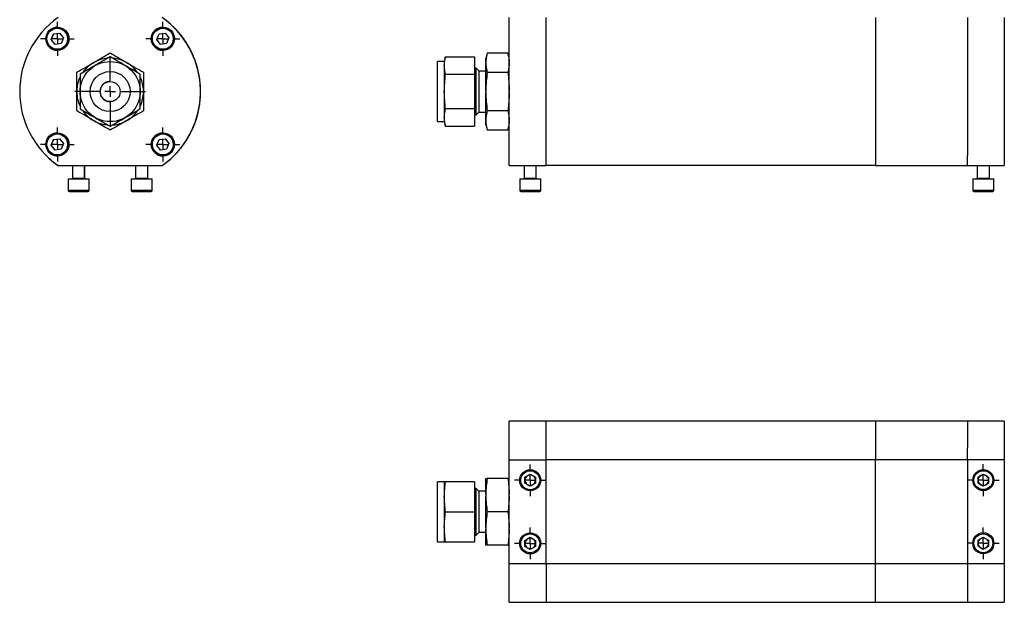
# Model space of a CAD drawing. Header units: inches. Extents: x 5.1 to 39.6, y 2.9 to 31.7.
# Tile 1 of 10: x 5.1 to 23.5, y 2.9 to 13.8. Entities that reach past the tile are written whole.
import ezdxf

# ---------------------------------------------------------------- set-up
doc = ezdxf.new("R2010")
doc.units = ezdxf.units.IN
doc.header["$LTSCALE"] = 4
doc.header["$MEASUREMENT"] = 0
doc.layers.add('1', color=7, linetype='Continuous')

# ---------------------------------------------------------------- blocks, each defined once
blk = doc.blocks.new('SW_CENTERMARKSYMBOL_18')
at = {"layer": '1', "color": 0}
for p, q in [((0, 0.2), (0, 0.297)), ((-0.2, 0), (-0.297, 0)), ((0, 0), (-0.1, 0)), ((0, 0), (0, 0.1)), ((0, 0), (0, -0.1)), ((0, 0), (0.1, 0)), ((0.2, 0), (0.297, 0)), ((0, -0.2), (0, -0.297))]:
    blk.add_line(p, q, dxfattribs=at)
blk = doc.blocks.new('SW_CENTERMARKSYMBOL_19')
at = {"layer": '1', "color": 0}
for p, q in [((0, 0.2), (0, 0.297)), ((-0.2, 0), (-0.297, 0)), ((0, 0), (-0.1, 0)), ((0, 0), (0, 0.1)), ((0, 0), (0, -0.1)), ((0, 0), (0.1, 0)), ((0.2, 0), (0.297, 0)), ((0, -0.2), (0, -0.297))]:
    blk.add_line(p, q, dxfattribs=at)
blk = doc.blocks.new('SW_CENTERMARKSYMBOL_20')
at = {"layer": '1', "color": 0}
for p, q in [((0, 0.2), (0, 0.297)), ((-0.2, 0), (-0.297, 0)), ((0, 0), (-0.1, 0)), ((0, 0), (0, 0.1)), ((0, 0), (0, -0.1)), ((0, 0), (0.1, 0)), ((0.2, 0), (0.297, 0)), ((0, -0.2), (0, -0.297))]:
    blk.add_line(p, q, dxfattribs=at)
blk = doc.blocks.new('SW_CENTERMARKSYMBOL_21')
at = {"layer": '1', "color": 0}
for p, q in [((0, 0.2), (0, 0.297)), ((-0.2, 0), (-0.297, 0)), ((0, 0), (-0.1, 0)), ((0, 0), (0, 0.1)), ((0, 0), (0, -0.1)), ((0, 0), (0.1, 0)), ((0.2, 0), (0.297, 0)), ((0, -0.2), (0, -0.297))]:
    blk.add_line(p, q, dxfattribs=at)
blk = doc.blocks.new('SW_CENTERMARKSYMBOL_26')
at = {"layer": '1', "color": 0}
for p, q in [((0, 0.2), (0, 0.317)), ((-0.2, 0), (-0.317, 0)), ((0, 0), (-0.1, 0)), ((0, 0), (0, 0.1)), ((0, 0), (0, -0.1)), ((0, 0), (0.1, 0)), ((0.2, 0), (0.317, 0)), ((0, -0.2), (0, -0.317))]:
    blk.add_line(p, q, dxfattribs=at)
blk = doc.blocks.new('SW_CENTERMARKSYMBOL_27')
at = {"layer": '1', "color": 0}
for p, q in [((0, 0.2), (0, 0.6625)), ((-0.2, 0), (-0.6625, 0)), ((0, 0), (-0.1, 0)), ((0, 0), (0, 0.1)), ((0, 0), (0, -0.1)), ((0, 0), (0.1, 0)), ((0.2, 0), (0.6625, 0)), ((0, -0.2), (0, -0.6625))]:
    blk.add_line(p, q, dxfattribs=at)
blk = doc.blocks.new('SW_CENTERMARKSYMBOL_28')
at = {"layer": '1', "color": 0}
for p, q in [((0, 0.2), (0, 0.2875)), ((-0.2, 0), (-0.2875, 0)), ((0, 0), (-0.1, 0)), ((0, 0), (0, 0.1)), ((0, 0), (0, -0.1)), ((0, 0), (0.1, 0)), ((0.2, 0), (0.2875, 0)), ((0, -0.2), (0, -0.2875))]:
    blk.add_line(p, q, dxfattribs=at)
blk = doc.blocks.new('SW_CENTERMARKSYMBOL_30')
at = {"layer": '1', "color": 0}
for p, q in [((0, 0.2), (0, 0.317)), ((-0.2, 0), (-0.317, 0)), ((0, 0), (-0.1, 0)), ((0, 0), (0, 0.1)), ((0, 0), (0, -0.1)), ((0, 0), (0.1, 0)), ((0.2, 0), (0.317, 0)), ((0, -0.2), (0, -0.317))]:
    blk.add_line(p, q, dxfattribs=at)
blk = doc.blocks.new('SW_CENTERMARKSYMBOL_31')
at = {"layer": '1', "color": 0}
for p, q in [((0, 0.2), (0, 0.317)), ((-0.2, 0), (-0.317, 0)), ((0, 0), (-0.1, 0)), ((0, 0), (0, 0.1)), ((0, 0), (0, -0.1)), ((0, 0), (0.1, 0)), ((0.2, 0), (0.317, 0)), ((0, -0.2), (0, -0.317))]:
    blk.add_line(p, q, dxfattribs=at)
blk = doc.blocks.new('SW_CENTERMARKSYMBOL_33')
at = {"layer": '1', "color": 0}
for p, q in [((0, 0.2), (0, 0.317)), ((-0.2, 0), (-0.317, 0)), ((0, 0), (-0.1, 0)), ((0, 0), (0, 0.1)), ((0, 0), (0, -0.1)), ((0, 0), (0.1, 0)), ((0.2, 0), (0.317, 0)), ((0, -0.2), (0, -0.317))]:
    blk.add_line(p, q, dxfattribs=at)

msp = doc.modelspace()

# ---------------------------------------------------------------- linework, layer by layer
at = {"color": 7, "linetype": 'Continuous', "lineweight": 25}
for p, q in [((14.26, 11.062), (14.26, 13.83)), ((14.949, 11.062), (14.949, 13.83)), ((21.115, 13.83), (21.115, 13.643)), ((22.839, 13.83), (22.839, 11.249)), ((23.528, 13.83), (23.528, 11.062)), ((21.115, 13.643), (21.115, 11.062)), ((5.688, 13.419), (5.732, 13.524)), ((5.688, 13.419), (5.731, 13.524)), ((5.731, 13.524), (5.844, 13.539)), ((5.732, 13.524), (5.844, 13.539)), ((5.844, 13.539), (5.913, 13.449)), ((7.664, 13.419), (7.708, 13.524)), ((7.664, 13.419), (7.707, 13.524)), ((7.707, 13.524), (7.82, 13.539)), ((7.708, 13.524), (7.82, 13.539)), ((7.82, 13.539), (7.889, 13.449)), ((5.758, 13.329), (5.688, 13.419)), ((5.757, 13.329), (5.688, 13.419)), ((5.87, 13.344), (5.757, 13.329)), ((5.913, 13.449), (5.87, 13.344)), ((7.734, 13.329), (7.664, 13.419)), ((7.733, 13.329), (7.664, 13.419)), ((7.846, 13.344), (7.733, 13.329)), ((7.889, 13.449), (7.846, 13.344)), ((13.069, 13.096), (13.045, 13.009)), ((13.069, 13.096), (13.61, 13.096)), ((13.61, 13.096), (13.61, 12.771)), ((13.849, 13.168), (13.823, 13.072)), ((13.849, 13.168), (14.234, 13.168)), ((14.26, 13.072), (14.234, 13.168)), ((6.462, 12.979), (6.491, 12.996)), ((7.087, 12.996), (7.116, 12.979)), ((13.045, 13.009), (12.92, 13.009)), ((12.92, 12.933), (12.92, 13.009)), ((12.92, 11.884), (12.92, 12.933)), ((13.045, 13.009), (13.045, 12.933)), ((13.045, 12.933), (13.045, 12.446)), ((13.823, 12.996), (13.823, 13.072)), ((13.823, 12.996), (13.823, 12.979)), ((13.823, 12.463), (13.823, 12.979)), ((13.069, 12.771), (13.61, 12.771)), ((13.641, 12.884), (13.61, 12.884)), ((13.61, 12.771), (13.61, 12.122)), ((13.698, 12.827), (13.641, 12.884)), ((13.641, 12.009), (13.641, 12.884)), ((13.823, 12.829), (13.698, 12.829)), ((13.698, 12.064), (13.698, 12.829)), ((13.849, 12.807), (14.234, 12.807)), ((6.164, 12.429), (6.164, 12.463)), ((7.414, 12.463), (7.414, 12.429)), ((13.045, 12.446), (13.045, 11.959)), ((13.823, 12.463), (13.823, 12.429)), ((13.823, 11.913), (13.823, 12.429)), ((13.61, 12.122), (13.069, 12.122)), ((13.61, 12.122), (13.61, 11.797)), ((13.61, 12.009), (13.641, 12.009)), ((13.641, 12.009), (13.698, 12.066)), ((13.698, 12.064), (13.823, 12.064)), ((14.234, 12.085), (13.849, 12.085)), ((6.491, 11.897), (6.462, 11.913)), ((7.116, 11.913), (7.087, 11.897)), ((12.92, 11.884), (13.045, 11.884)), ((13.045, 11.959), (13.045, 11.884)), ((13.045, 11.884), (13.069, 11.797)), ((13.069, 11.797), (13.61, 11.797)), ((13.823, 11.913), (13.823, 11.897)), ((13.823, 11.821), (13.823, 11.897)), ((13.823, 11.821), (13.849, 11.725)), ((14.234, 11.725), (14.26, 11.821)), ((14.234, 11.725), (13.849, 11.725)), ((5.688, 11.443), (5.732, 11.548)), ((5.688, 11.443), (5.731, 11.548)), ((5.758, 11.353), (5.688, 11.443)), ((5.757, 11.353), (5.688, 11.443)), ((5.731, 11.548), (5.844, 11.563)), ((5.732, 11.548), (5.844, 11.563)), ((5.844, 11.563), (5.913, 11.473)), ((5.913, 11.473), (5.87, 11.368)), ((7.664, 11.443), (7.708, 11.548)), ((7.664, 11.443), (7.707, 11.548)), ((7.734, 11.353), (7.664, 11.443)), ((7.733, 11.353), (7.664, 11.443)), ((7.707, 11.548), (7.82, 11.563)), ((7.708, 11.548), (7.82, 11.563)), ((7.82, 11.563), (7.889, 11.473)), ((7.889, 11.473), (7.846, 11.368)), ((5.87, 11.368), (5.757, 11.353)), ((7.846, 11.368), (7.733, 11.353)), ((22.839, 11.062), (22.839, 11.249)), ((5.813, 11.062), (7.764, 11.062)), ((5.814, 11.062), (6.083, 11.062)), ((6.083, 11.062), (6.083, 10.828)), ((6.312, 10.828), (6.312, 11.062)), ((6.312, 11.062), (7.265, 11.062)), ((6.313, 10.828), (6.313, 11.062)), ((7.265, 11.062), (7.265, 10.828)), ((7.493, 10.828), (7.493, 11.062)), ((7.493, 11.062), (7.764, 11.062)), ((7.494, 10.828), (7.494, 11.062)), ((14.26, 11.062), (14.949, 11.062)), ((14.539, 11.062), (14.539, 10.828)), ((14.767, 10.828), (14.767, 11.062)), ((21.115, 11.062), (14.949, 11.062)), ((21.115, 11.062), (22.839, 11.062)), ((22.839, 11.062), (23.528, 11.062)), ((23.021, 11.062), (23.021, 10.828)), ((23.249, 10.828), (23.249, 11.062)), ((6.001, 10.816), (6.001, 10.6)), ((6.001, 10.816), (6.394, 10.816)), ((6.394, 10.6), (6.394, 10.816)), ((6.394, 10.816), (6.396, 10.816)), ((6.396, 10.6), (6.396, 10.816)), ((7.182, 10.816), (7.182, 10.6)), ((7.182, 10.816), (7.575, 10.816)), ((7.575, 10.6), (7.575, 10.816)), ((7.575, 10.816), (7.577, 10.816)), ((7.577, 10.6), (7.577, 10.816)), ((14.456, 10.816), (14.456, 10.6)), ((14.456, 10.816), (14.85, 10.816)), ((14.85, 10.6), (14.85, 10.816)), ((22.938, 10.816), (22.938, 10.6)), ((22.938, 10.816), (23.332, 10.816)), ((23.332, 10.6), (23.332, 10.816)), ((6.02, 10.58), (6.198, 10.58)), ((6.022, 10.58), (6.199, 10.58)), ((6.198, 10.58), (6.375, 10.58)), ((6.199, 10.58), (6.376, 10.58)), ((7.201, 10.58), (7.379, 10.58)), ((7.203, 10.58), (7.38, 10.58)), ((7.379, 10.58), (7.556, 10.58)), ((7.38, 10.58), (7.557, 10.58)), ((14.476, 10.58), (14.83, 10.58)), ((22.958, 10.58), (23.312, 10.58)), ((14.949, 6.279), (14.26, 6.279)), ((14.26, 5.561), (14.26, 6.279)), ((21.115, 6.279), (14.949, 6.279)), ((14.949, 5.561), (14.949, 6.279)), ((22.839, 6.279), (21.115, 6.279)), ((21.115, 6.279), (21.115, 5.562)), ((23.528, 6.28), (22.839, 6.28)), ((22.839, 6.28), (22.839, 5.784)), ((23.528, 6.28), (23.528, 5.562)), ((22.839, 5.562), (22.839, 5.784)), ((14.26, 5.561), (14.949, 5.561)), ((14.26, 3.611), (14.26, 5.561)), ((21.115, 5.561), (14.949, 5.561)), ((14.949, 3.611), (14.949, 5.561)), ((21.115, 5.562), (22.839, 5.562)), ((21.115, 3.611), (21.115, 5.562)), ((22.839, 5.562), (22.839, 3.611)), ((22.839, 5.562), (23.528, 5.562)), ((23.528, 5.562), (23.528, 3.612)), ((13.823, 4.913), (13.823, 5.211)), ((14.234, 5.211), (13.849, 5.211)), ((14.555, 5.233), (14.653, 5.29)), ((14.555, 5.119), (14.555, 5.233)), ((14.653, 5.29), (14.752, 5.233)), ((14.752, 5.233), (14.752, 5.119)), ((23.037, 5.235), (23.135, 5.292)), ((23.037, 5.121), (23.037, 5.235)), ((23.135, 5.292), (23.233, 5.235)), ((23.233, 5.235), (23.233, 5.121)), ((13.045, 5.149), (12.92, 5.149)), ((12.92, 4.024), (12.92, 5.149)), ((13.045, 5.149), (13.045, 4.867)), ((13.61, 5.149), (13.069, 5.149)), ((13.61, 5.149), (13.61, 4.586)), ((13.641, 5.024), (13.61, 5.024)), ((13.698, 4.967), (13.641, 5.024)), ((13.641, 4.586), (13.641, 5.024)), ((14.653, 5.063), (14.555, 5.119)), ((14.752, 5.119), (14.653, 5.063)), ((23.135, 5.064), (23.037, 5.121)), ((23.233, 5.121), (23.135, 5.064)), ((13.045, 4.867), (13.045, 4.305)), ((13.823, 4.969), (13.698, 4.969)), ((13.698, 4.395), (13.698, 4.969)), ((13.823, 4.913), (13.823, 4.884)), ((13.823, 4.288), (13.823, 4.884)), ((13.069, 4.586), (13.61, 4.586)), ((13.61, 4.586), (13.61, 4.024)), ((13.641, 4.149), (13.641, 4.586)), ((14.234, 4.586), (13.849, 4.586)), ((13.045, 4.305), (13.045, 4.024)), ((13.698, 4.204), (13.698, 4.395)), ((13.823, 4.288), (13.823, 4.259)), ((13.823, 3.961), (13.823, 4.259)), ((13.61, 4.149), (13.641, 4.149)), ((13.641, 4.149), (13.698, 4.205)), ((13.698, 4.204), (13.823, 4.204)), ((14.555, 4.052), (14.653, 4.109)), ((14.653, 4.109), (14.752, 4.052)), ((23.037, 4.054), (23.135, 4.11)), ((23.135, 4.11), (23.233, 4.054)), ((12.92, 4.024), (13.045, 4.024)), ((13.069, 4.024), (13.61, 4.024)), ((14.234, 3.961), (13.849, 3.961)), ((14.555, 3.938), (14.555, 4.052)), ((14.653, 3.881), (14.555, 3.938)), ((14.752, 3.938), (14.653, 3.881)), ((14.752, 4.052), (14.752, 3.938)), ((23.037, 3.94), (23.037, 4.054)), ((23.135, 3.883), (23.037, 3.94)), ((23.233, 3.94), (23.135, 3.883)), ((23.233, 4.054), (23.233, 3.94)), ((14.949, 3.611), (14.26, 3.611)), ((14.26, 2.893), (14.26, 3.611)), ((21.115, 3.611), (14.949, 3.611)), ((14.949, 3.611), (14.949, 2.893)), ((21.115, 3.389), (21.115, 3.611)), ((22.839, 3.611), (21.115, 3.611)), ((23.528, 3.612), (22.839, 3.612)), ((22.839, 3.611), (22.839, 2.894)), ((23.528, 3.612), (23.528, 2.894)), ((21.115, 2.893), (21.115, 3.389)), ((14.26, 2.893), (14.949, 2.893)), ((14.949, 2.893), (21.115, 2.893)), ((21.115, 2.894), (22.839, 2.894)), ((22.839, 2.894), (23.528, 2.894))]:
    msp.add_line(p, q, dxfattribs=at)
at = {"color": 8, "linetype": 'Continuous', "lineweight": 25}
for p, q in [((6.083, 10.828), (6.312, 10.828)), ((6.312, 10.828), (6.313, 10.828)), ((7.265, 10.828), (7.493, 10.828)), ((7.493, 10.828), (7.494, 10.828)), ((14.539, 10.828), (14.767, 10.828)), ((23.021, 10.828), (23.249, 10.828)), ((6.001, 10.6), (6.394, 10.6)), ((6.394, 10.6), (6.396, 10.6)), ((7.182, 10.6), (7.575, 10.6)), ((7.575, 10.6), (7.577, 10.6)), ((14.456, 10.6), (14.85, 10.6)), ((22.938, 10.6), (23.332, 10.6))]:
    msp.add_line(p, q, dxfattribs=at)
at = {"color": 7, "linetype": 'Continuous', "lineweight": 25, "flags": 128}
for points in [[(5.802, 13.651), (5.781, 13.65), (5.734, 13.64)], [(5.734, 11.252), (5.781, 11.243), (5.799, 11.242)]]:
    msp.add_lwpolyline(points, dxfattribs=at)
at = {"color": 7, "linetype": 'Continuous', "lineweight": 25}
for centre, radius in [((5.801, 13.434), 0.217), ((7.777, 13.434), 0.217), ((5.801, 13.434), 0.197), ((7.777, 13.434), 0.197), ((6.789, 12.446), 0.562), ((6.789, 12.446), 0.375), ((6.789, 12.446), 0.187), ((5.801, 11.458), 0.217), ((5.801, 11.458), 0.197), ((7.777, 11.458), 0.217), ((7.777, 11.458), 0.197), ((14.653, 5.176), 0.197), ((14.653, 5.176), 0.177), ((23.135, 5.178), 0.197), ((23.135, 5.178), 0.177), ((14.653, 3.995), 0.197), ((14.653, 3.995), 0.177), ((23.135, 3.997), 0.197), ((23.135, 3.997), 0.177)]:
    msp.add_circle(centre, radius, dxfattribs=at)
for centre, radius, start, end in [((6.789, 12.446), 1.693, 125.1705, 234.8295), ((6.789, 12.446), 1.693, 305.1705, 54.8295), ((6.789, 12.446), 1.693, 314.9933, 54.8295), ((6.789, 12.446), 1.593, 131.4377, 134.1735), ((7.777, 13.434), 0.217, 89.7045, 269.5577), ((6.789, 12.446), 1.693, 305.1705, 45.0068), ((6.789, 12.446), 1.593, 45.9366, 48.5623), ((5.801, 13.434), 0.217, 161.9214, 269.5577), ((6.789, 12.446), 1.593, 135.8265, 138.5623), ((5.801, 13.434), 0.197, 269.5503, 89.7118), ((7.777, 13.434), 0.197, 269.5503, 37.2512), ((7.777, 13.434), 0.197, 52.7165, 89.7118), ((6.789, 12.446), 1.593, 41.4377, 44.0311), ((6.789, 12.446), 0.625, 121.5422, 144.876), ((6.789, 12.446), 0.625, 94.8675, 118.4578), ((6.789, 12.446), 0.625, 61.5422, 84.876), ((6.789, 12.446), 0.625, 34.8675, 58.4578), ((6.789, 12.446), 0.625, 154.8675, 178.4578), ((6.789, 12.446), 0.188, 120, 269.5463), ((6.789, 12.446), 0.188, 89.7158, 120), ((6.789, 12.446), 0.625, 1.5422, 24.876), ((6.789, 12.446), 0.625, 181.5422, 204.876), ((6.789, 12.446), 0.625, 334.8675, 358.4578), ((6.789, 12.446), 0.625, 214.8675, 238.4578), ((6.789, 12.446), 0.625, 301.5422, 324.876), ((6.789, 12.446), 0.625, 241.5422, 264.876), ((6.789, 12.446), 0.625, 274.8675, 298.4578), ((5.801, 11.458), 0.217, 89.7045, 198.0755), ((5.801, 11.458), 0.197, 269.5491, 89.7125), ((7.777, 11.458), 0.217, 89.7045, 269.5577), ((7.777, 11.458), 0.197, 322.7611, 89.7118), ((6.789, 12.446), 1.693, 224.9911, 234.8295), ((6.789, 12.446), 1.593, 221.4377, 224.1735), ((6.789, 12.446), 1.593, 225.8265, 228.5623), ((7.777, 11.458), 0.197, 269.5503, 307.2709), ((6.789, 12.446), 1.593, 311.4377, 314.1735), ((6.789, 12.446), 1.593, 315.8265, 318.5623), ((6.072, 10.828), 0.0118, 270, 0), ((6.323, 10.828), 0.0118, 180, 270), ((6.325, 10.828), 0.0118, 180, 268.5908), ((7.253, 10.828), 0.0118, 270, 0), ((7.504, 10.828), 0.0118, 180, 270), ((7.506, 10.828), 0.0118, 180, 268.5908), ((14.527, 10.828), 0.0118, 270, 0), ((14.779, 10.828), 0.0118, 180, 270), ((23.009, 10.828), 0.0118, 270, 0), ((23.261, 10.828), 0.0118, 180, 270), ((6.02, 10.6), 0.0197, 180, 270), ((6.375, 10.6), 0.0197, 270, 0), ((6.376, 10.6), 0.0197, 270, 0), ((7.201, 10.6), 0.0197, 180, 270), ((7.556, 10.6), 0.0197, 270, 0), ((7.557, 10.6), 0.0197, 270, 0), ((14.476, 10.6), 0.0197, 180, 270), ((14.83, 10.6), 0.0197, 270, 0), ((22.958, 10.6), 0.0197, 180, 270), ((23.312, 10.6), 0.0197, 270, 0), ((14.653, 5.176), 0.0984, 120, 180), ((14.653, 5.176), 0.0984, 180, 240), ((14.653, 5.176), 0.0984, 60, 120), ((14.653, 5.176), 0.0984, 0, 60), ((14.653, 5.176), 0.0984, 300, 0), ((23.135, 5.178), 0.0984, 120, 180), ((23.135, 5.178), 0.0984, 180, 240), ((23.135, 5.178), 0.0984, 60, 120), ((23.135, 5.178), 0.0984, 0, 60), ((23.135, 5.178), 0.0984, 300, 0), ((14.653, 5.176), 0.0984, 240, 300), ((23.135, 5.178), 0.0984, 240, 300), ((14.653, 3.995), 0.0984, 120, 180), ((14.653, 3.995), 0.0984, 60, 120), ((14.653, 3.995), 0.0984, 0, 60), ((23.135, 3.997), 0.0984, 120, 180), ((23.135, 3.997), 0.0984, 60, 120), ((23.135, 3.997), 0.0984, 0, 60), ((14.653, 3.995), 0.0984, 180, 240), ((14.653, 3.995), 0.0984, 240, 300), ((14.653, 3.995), 0.0984, 300, 0), ((23.135, 3.997), 0.0984, 180, 240), ((23.135, 3.997), 0.0984, 240, 300), ((23.135, 3.997), 0.0984, 300, 0)]:
    msp.add_arc(centre, radius, start, end, dxfattribs=at)
for points in [[(6.491, 12.996), (6.541, 13.025), (6.59, 13.054), (6.69, 13.111), (6.739, 13.139), (6.789, 13.168)], [(6.789, 13.096), (6.742, 13.069), (6.695, 13.042), (6.601, 12.988), (6.554, 12.961), (6.507, 12.933)], [(6.789, 13.168), (6.838, 13.139), (6.888, 13.111), (6.987, 13.054), (7.037, 13.025), (7.087, 12.996)], [(7.07, 12.933), (7.023, 12.961), (6.976, 12.988), (6.882, 13.042), (6.835, 13.069), (6.789, 13.096)], [(13.045, 12.933), (13.045, 12.961), (13.047, 12.988), (13.056, 13.042), (13.061, 13.069), (13.069, 13.096)], [(13.849, 13.168), (13.841, 13.139), (13.835, 13.111), (13.826, 13.054), (13.823, 13.025), (13.823, 12.996)], [(14.234, 13.168), (14.242, 13.139), (14.248, 13.111), (14.257, 13.054), (14.26, 13.025), (14.26, 12.996)], [(6.164, 12.807), (6.213, 12.836), (6.263, 12.864), (6.362, 12.922), (6.412, 12.95), (6.462, 12.979)], [(6.507, 12.933), (6.46, 12.906), (6.413, 12.879), (6.32, 12.825), (6.273, 12.798), (6.226, 12.771)], [(7.351, 12.771), (7.304, 12.798), (7.258, 12.825), (7.164, 12.879), (7.117, 12.906), (7.07, 12.933)], [(7.116, 12.979), (7.166, 12.95), (7.215, 12.922), (7.315, 12.864), (7.364, 12.836), (7.414, 12.807)], [(13.069, 12.771), (13.061, 12.798), (13.056, 12.825), (13.047, 12.879), (13.045, 12.906), (13.045, 12.933)], [(13.823, 12.979), (13.823, 12.95), (13.826, 12.922), (13.835, 12.864), (13.841, 12.836), (13.849, 12.807)], [(14.26, 12.979), (14.26, 12.95), (14.257, 12.922), (14.248, 12.864), (14.242, 12.836), (14.234, 12.807)], [(6.164, 12.463), (6.164, 12.521), (6.164, 12.578), (6.164, 12.693), (6.164, 12.75), (6.164, 12.807)], [(6.226, 12.771), (6.226, 12.717), (6.226, 12.663), (6.226, 12.555), (6.226, 12.501), (6.226, 12.446)], [(7.351, 12.446), (7.351, 12.501), (7.351, 12.555), (7.351, 12.663), (7.351, 12.717), (7.351, 12.771)], [(7.414, 12.807), (7.414, 12.75), (7.414, 12.693), (7.414, 12.578), (7.414, 12.521), (7.414, 12.463)], [(13.045, 12.446), (13.045, 12.501), (13.047, 12.555), (13.056, 12.663), (13.061, 12.717), (13.069, 12.771)], [(13.849, 12.807), (13.841, 12.75), (13.835, 12.693), (13.826, 12.578), (13.823, 12.521), (13.823, 12.463)], [(14.234, 12.807), (14.242, 12.75), (14.248, 12.693), (14.257, 12.578), (14.26, 12.521), (14.26, 12.463)], [(6.164, 12.085), (6.164, 12.143), (6.164, 12.2), (6.164, 12.314), (6.164, 12.372), (6.164, 12.429)], [(6.226, 12.446), (6.226, 12.392), (6.226, 12.338), (6.226, 12.229), (6.226, 12.175), (6.226, 12.122)], [(7.351, 12.122), (7.351, 12.175), (7.351, 12.229), (7.351, 12.338), (7.351, 12.392), (7.351, 12.446)], [(7.414, 12.429), (7.414, 12.372), (7.414, 12.314), (7.414, 12.2), (7.414, 12.143), (7.414, 12.085)], [(13.069, 12.122), (13.061, 12.175), (13.056, 12.229), (13.047, 12.338), (13.045, 12.392), (13.045, 12.446)], [(13.823, 12.429), (13.823, 12.372), (13.826, 12.314), (13.835, 12.2), (13.841, 12.143), (13.849, 12.085)], [(14.26, 12.429), (14.26, 12.372), (14.257, 12.314), (14.248, 12.2), (14.242, 12.143), (14.234, 12.085)], [(6.462, 11.913), (6.412, 11.942), (6.362, 11.971), (6.263, 12.028), (6.213, 12.057), (6.164, 12.085)], [(6.226, 12.122), (6.273, 12.095), (6.32, 12.068), (6.413, 12.013), (6.46, 11.986), (6.507, 11.959)], [(7.07, 11.959), (7.117, 11.986), (7.164, 12.013), (7.258, 12.068), (7.304, 12.095), (7.351, 12.122)], [(7.414, 12.085), (7.364, 12.057), (7.315, 12.028), (7.215, 11.971), (7.166, 11.942), (7.116, 11.913)], [(13.045, 11.959), (13.045, 11.986), (13.047, 12.013), (13.056, 12.068), (13.061, 12.095), (13.069, 12.122)], [(13.849, 12.085), (13.841, 12.057), (13.835, 12.028), (13.826, 11.971), (13.823, 11.942), (13.823, 11.913)], [(14.234, 12.085), (14.242, 12.057), (14.248, 12.028), (14.257, 11.971), (14.26, 11.942), (14.26, 11.913)], [(6.789, 11.725), (6.739, 11.753), (6.69, 11.782), (6.59, 11.839), (6.541, 11.868), (6.491, 11.897)], [(6.507, 11.959), (6.554, 11.932), (6.601, 11.905), (6.695, 11.851), (6.742, 11.824), (6.789, 11.797)], [(6.789, 11.797), (6.835, 11.824), (6.882, 11.851), (6.976, 11.905), (7.023, 11.932), (7.07, 11.959)], [(7.087, 11.897), (7.037, 11.868), (6.987, 11.839), (6.888, 11.782), (6.838, 11.753), (6.789, 11.725)], [(13.069, 11.797), (13.061, 11.824), (13.056, 11.851), (13.047, 11.905), (13.045, 11.932), (13.045, 11.959)], [(13.823, 11.897), (13.823, 11.868), (13.826, 11.839), (13.835, 11.782), (13.841, 11.753), (13.849, 11.725)], [(14.26, 11.897), (14.26, 11.868), (14.257, 11.839), (14.248, 11.782), (14.242, 11.753), (14.234, 11.725)], [(13.849, 5.211), (13.841, 5.162), (13.835, 5.112), (13.826, 5.013), (13.823, 4.963), (13.823, 4.913)], [(13.823, 5.211), (13.823, 5.211), (13.826, 5.211), (13.835, 5.211), (13.841, 5.211), (13.849, 5.211)], [(14.234, 5.211), (14.242, 5.162), (14.248, 5.112), (14.257, 5.013), (14.26, 4.963), (14.26, 4.913)], [(14.26, 5.211), (14.26, 5.211), (14.257, 5.211), (14.248, 5.211), (14.242, 5.211), (14.234, 5.211)], [(13.045, 4.867), (13.045, 4.915), (13.047, 4.962), (13.056, 5.055), (13.061, 5.102), (13.069, 5.149)], [(13.069, 5.149), (13.061, 5.149), (13.056, 5.149), (13.047, 5.149), (13.045, 5.149), (13.045, 5.149)], [(13.069, 4.586), (13.061, 4.633), (13.056, 4.68), (13.047, 4.773), (13.045, 4.82), (13.045, 4.867)], [(13.823, 4.884), (13.823, 4.834), (13.826, 4.784), (13.835, 4.685), (13.841, 4.636), (13.849, 4.586)], [(14.26, 4.884), (14.26, 4.834), (14.257, 4.784), (14.248, 4.685), (14.242, 4.636), (14.234, 4.586)], [(13.045, 4.305), (13.045, 4.352), (13.047, 4.399), (13.056, 4.493), (13.061, 4.54), (13.069, 4.586)], [(13.849, 4.586), (13.841, 4.537), (13.835, 4.487), (13.826, 4.388), (13.823, 4.338), (13.823, 4.288)], [(14.234, 4.586), (14.242, 4.537), (14.248, 4.487), (14.257, 4.388), (14.26, 4.338), (14.26, 4.288)], [(13.069, 4.024), (13.061, 4.07), (13.056, 4.117), (13.047, 4.211), (13.045, 4.258), (13.045, 4.305)], [(13.823, 4.259), (13.823, 4.209), (13.826, 4.159), (13.835, 4.06), (13.841, 4.011), (13.849, 3.961)], [(14.26, 4.259), (14.26, 4.209), (14.257, 4.159), (14.248, 4.06), (14.242, 4.011), (14.234, 3.961)], [(13.045, 4.024), (13.045, 4.024), (13.047, 4.024), (13.056, 4.024), (13.061, 4.024), (13.069, 4.024)], [(13.849, 3.961), (13.841, 3.961), (13.835, 3.961), (13.826, 3.961), (13.823, 3.961), (13.823, 3.961)], [(14.234, 3.961), (14.242, 3.961), (14.248, 3.961), (14.257, 3.961), (14.26, 3.961), (14.26, 3.961)]]:
    msp.add_open_spline(points, degree=3, knots=[0, 0, 0, 0, 0.5, 0.5, 1, 1, 1, 1], dxfattribs=at)

# ---------------------------------------------------------------- block references
at = {"layer": '1', "color": 7}
for name, p in [('SW_CENTERMARKSYMBOL_30', (5.801, 13.434)), ('SW_CENTERMARKSYMBOL_33', (7.777, 13.434)), ('SW_CENTERMARKSYMBOL_27', (6.789, 12.446)), ('SW_CENTERMARKSYMBOL_28', (6.789, 12.446)), ('SW_CENTERMARKSYMBOL_31', (5.801, 11.458)), ('SW_CENTERMARKSYMBOL_26', (7.777, 11.458)), ('SW_CENTERMARKSYMBOL_21', (14.653, 5.176)), ('SW_CENTERMARKSYMBOL_20', (23.135, 5.178)), ('SW_CENTERMARKSYMBOL_18', (14.653, 3.995)), ('SW_CENTERMARKSYMBOL_19', (23.135, 3.997))]:
    msp.add_blockref(name, p, dxfattribs=at)

doc.saveas('drawing.dxf')
